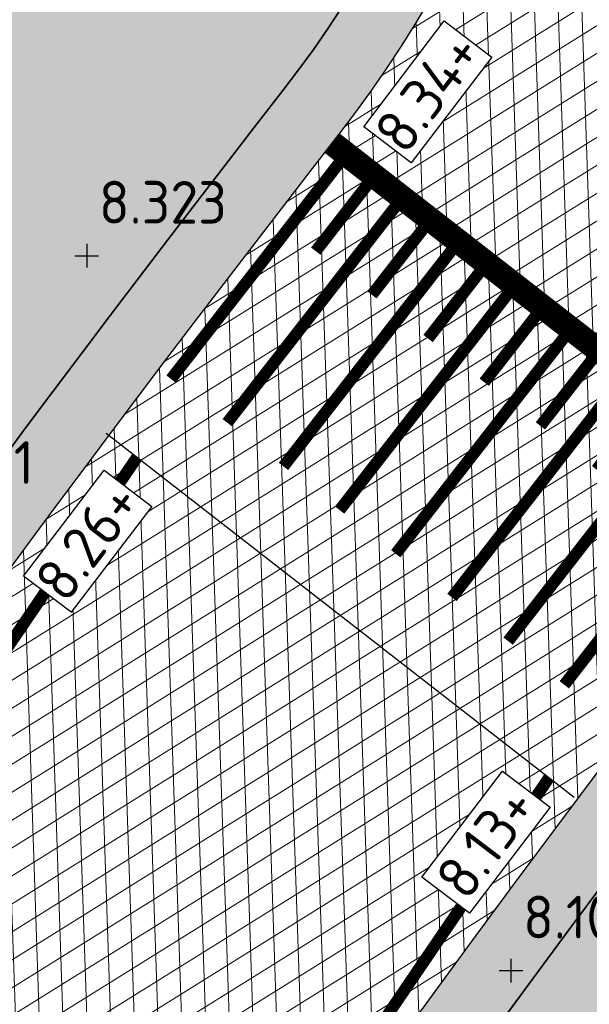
# Model space of a CAD drawing. Header units: metres. Extents: x 157685 to 160831, y 403691 to 406312.
# Tile 123 of 134: x 160138.87 to 160143.67, y 405761.86 to 405770.16. Entities that reach past the tile are written whole.
import ezdxf

# ---------------------------------------------------------------- set-up
doc = ezdxf.new("R2010")
doc.units = ezdxf.units.M
for name, pattern in [('DASHDOT2', [12.7, 6.35, -3.175, 0, -3.175]), ('VW-1-3_STREEP', [4, 1, -3]), ('VW-30-270_STREEP', [3, 0.3, -2.7])]:
    doc.linetypes.add(name, pattern=pattern)
for name, color, linetype, lineweight in [('B-WE-OG-HOOGTEPUNT-S', 7, 'Continuous', 25), ('B-WE-OG-HOOGTEPUNT-T18', 10, 'Continuous', 18), ('N-WE-GR-GRAS-A', 62, 'Continuous', 18), ('N-WE-GW-HOOGTE_AFWERKHOOGTE-T25', 7, 'Continuous', 25), ('N-WE-GW-TALUD-G', 106, 'Continuous', 35), ('N-WE-VH-GESLOTENVERHARDING_ASFALT-A-200', 253, 'Continuous', 18), ('N-WE-VH-HALFVERHARDING_GRASBETONSTEEN-A-200', 132, 'Continuous', 18), ('N-WE-VH-HALFVERHARDING_GRASBETONSTEEN-G', 7, 'Continuous', 35), ('N-WE-VH-KANTVERHARDING-G', 7, 'Continuous', 30), ('N-WE-VH-PLATEAU_TALUD-S', 7, 'Continuous', 25), ('N-WE-VH-VERHARDING_ASFALT-A', 252, 'Continuous', 18), ('N-WE-VW-MARKERING_LANGS_STREEP_13_010-G', 7, 'VW-1-3_STREEP', 13), ('N-WE-VW-MARKERING_LANGS_STREEP_30270_010-G', 7, 'VW-30-270_STREEP', 13), ('N-WE-VW-MARKERING_LANGS_STREEP_DOORGETROKKEN_010-G', 7, 'Continuous', 13), ('X-XX-AL-BLADVERWIJZING_AS-G', 7, 'DASHDOT2', 25)]:
    doc.layers.add(name, color=color, linetype=linetype, lineweight=lineweight)
doc.styles.add('NLCS-ISO', font='NLCS-ISO.TTF')
doc.styles.add('NLCS-ISO-M200-T18', font='NLCS-ISO.TTF', dxfattribs={"height": 0.36})
pattern_1 = [(0, (0, 0), (1, 1), [0.12, -0.8]), (45, (0.4, 0.2), (-0.1131370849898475, 1.866761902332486), [0.12, -0.8]), (29.99999999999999, (0.08, 0.12), (0.2274613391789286, 1.286025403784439), [0.12, -0.8]), (15, (0.32, 0.48), (0.3856270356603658, 0.7244941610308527), [0.12, -0.8]), (135, (0.16, 2), (-0.02828427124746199, -0.6505382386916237), [0.12, -0.8]), (150, (1.2, 0.4), (0.2156921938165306, -0.5864101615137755), [0.12, -0.8]), (165, (0.24, 0.04), (0.1434520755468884, -0.7010146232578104), [0.12, -0.8]), (85, (0.4, 0.4), (-0.872677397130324, 1.040016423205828), [0.12, -0.8]), (99.99999999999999, (0, 0), (-1.112117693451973, 0.7787131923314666), [0.12, -0.7999999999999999])]
pattern_2 = [(45, (0, 0), (-0.1979898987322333, 0.1979898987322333), [0.14, -0.14]), (135, (0, 0), (-0.1979898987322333, -0.1979898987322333), [0.14, -0.14]), (45, (-0.098994, 0.098994), (-0.1979898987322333, 0.1979898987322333), [0.14, -0.14]), (135, (0.098994, 0.098994), (-0.1979898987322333, -0.1979898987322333), [0.14, -0.14])]

# ---------------------------------------------------------------- blocks, each defined once
blk = doc.blocks.new('*U73')
for points, const_width in [([(-0.06141482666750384, -0.07891906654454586), (-4.007368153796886, 2.991822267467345)], 0.1999999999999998), ([(-5.362739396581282, 1.005460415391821), (-3.889000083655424, 2.899686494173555)], 0.09999999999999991), ([(-4.143510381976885, 2.084006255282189), (-3.652263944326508, 2.71541494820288)], 0.09999999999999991), ([(-4.889224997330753, 0.6369714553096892), (-3.415485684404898, 2.531197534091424)], 0.09999999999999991), ([(-3.669995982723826, 1.715517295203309), (-3.178749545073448, 2.346925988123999)], 0.09999999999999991), ([(-4.415710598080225, 0.2684824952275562), (-2.941971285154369, 2.16270857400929)], 0.09999999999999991), ([(-3.196481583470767, 1.347028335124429), (-2.70523514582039, 1.978437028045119)], 0.09999999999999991), ([(-3.942196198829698, -0.1000064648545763), (-2.468456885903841, 1.794219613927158)], 0.09999999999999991), ([(-2.722967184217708, 0.9785393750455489), (-2.23172074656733, 1.609948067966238)], 0.09999999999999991), ([(-3.46868179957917, -0.4684954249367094), (-1.994942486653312, 1.425730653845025)], 0.09999999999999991), ([(-2.24945278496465, 0.6100504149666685), (-1.758206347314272, 1.241459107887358)], 0.09999999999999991), ([(-2.995167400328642, -0.8369843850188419), (-1.521428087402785, 1.057241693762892)], 0.09999999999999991), ([(-1.77593838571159, 0.2415614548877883), (-1.284691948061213, 0.8729701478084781)], 0.09999999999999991), ([(-2.521653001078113, -1.205473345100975), (-1.047913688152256, 0.6887527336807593)], 0.09999999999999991), ([(-1.302423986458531, -0.1269275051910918), (-0.8111775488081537, 0.5044811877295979)], 0.09999999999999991), ([(-2.048138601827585, -1.573962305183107), (-0.5743992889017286, 0.3202637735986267)], 0.09999999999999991), ([(-0.8289095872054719, -0.495416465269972), (-0.3376631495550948, 0.1359922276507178)], 0.09999999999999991), ([(-1.574624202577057, -1.94245126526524), (-0.1008848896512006, -0.04822518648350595)], 0.09999999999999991)]:
    blk.add_lwpolyline(points, dxfattribs=dict(const_width=const_width))
for points in [[(0, 0), (-3.945953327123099, 3.070741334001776)], [(-1.965064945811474, -2.5255876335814), (-5.911141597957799, 0.5451627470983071)]]:
    blk.add_lwpolyline(points)
blk = doc.blocks.new('SOG-HOOGTEPUNT-SO')
for p, q in [((0, 0.5), (0, -0.5)), ((-0.5, 0), (0.5, 0))]:
    blk.add_line(p, q)

msp = doc.modelspace()

# ---------------------------------------------------------------- hatches: boundary and pattern name
at = {"layer": 'N-WE-GR-GRAS-A'}
h = msp.add_hatch(dxfattribs=at)
h.set_pattern_fill('AGR-GRAS_01-SO', color=256, scale=0.04, pattern_type=2)
h.set_pattern_definition(pattern_1)
edge = h.paths.add_edge_path()
edge.add_line((160189.2016612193, 405785.9665275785), (160195.7319305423, 405790.3957649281))
edge.add_line((160195.7319305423, 405790.3957649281), (160200.9068770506, 405793.7331228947))
edge.add_line((160200.9068770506, 405793.7331228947), (160206.6207372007, 405797.393998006))
edge.add_line((160206.6207372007, 405797.393998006), (160212.5058224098, 405801.1645771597))
edge.add_line((160212.5058224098, 405801.1645771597), (160215.4403023, 405803.0447009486))
edge.add_line((160215.4403023, 405803.0447009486), (160223.1651131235, 405807.0115723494))
edge.add_line((160223.1651131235, 405807.0115723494), (160238.3130194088, 405814.7903772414))
edge.add_line((160238.3130194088, 405814.7903772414), (160245.2264429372, 405818.34058225))
edge.add_line((160245.2264429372, 405818.34058225), (160257.1596195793, 405824.4685481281))
edge.add_line((160257.1596195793, 405824.4685481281), (160282.4383802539, 405837.4852323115))
edge.add_line((160282.4383802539, 405837.4852323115), (160304.8, 405848.933))
edge.add_line((160304.8, 405848.933), (160306.8243412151, 405848.7687974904))
edge.add_line((160306.8243412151, 405848.7687974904), (160309.1690326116, 405848.5786100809))
edge.add_line((160309.1690326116, 405848.5786100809), (160310.0561645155, 405848.468232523))
edge.add_line((160310.0561645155, 405848.468232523), (160312.0402309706, 405848.0812195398))
edge.add_line((160312.0402309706, 405848.0812195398), (160314.3400796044, 405847.9346214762))
edge.add_line((160314.3400796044, 405847.9346214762), (160315.6564235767, 405848.0307936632))
edge.add_arc((160315.6564235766, 405857.0875209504), 9.056727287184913, 270.0000000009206, 289.9784151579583)
edge.add_line((160318.7508003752, 405848.5758148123), (160320.5288332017, 405849.0246637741))
edge.add_line((160320.5288332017, 405849.0246637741), (160323.1988583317, 405850.2487318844))
edge.add_line((160323.1988583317, 405850.2487318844), (160325.3440083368, 405851.7011014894))
edge.add_line((160325.3440083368, 405851.7011014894), (160319.7357826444, 405862.032976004))
edge.add_line((160319.7357826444, 405862.032976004), (160319.1649081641, 405863.1942099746))
edge.add_arc((160314.9036312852, 405869.9648465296), 7.999999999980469, 237.4991886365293, 302.1853307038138, ccw=False)
edge.add_line((160310.6051388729, 405863.2177758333), (160309.4287269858, 405863.9672562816))
edge.add_arc((160306.7421692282, 405859.7503370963), 5.000000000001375, 57.49918863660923, 119.8311523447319)
edge.add_line((160304.2549407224, 405864.0878126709), (160215.6735669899, 405813.2928020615))
edge.add_arc((160320.1371642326, 405631.1188279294), 209.9999999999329, 119.8311523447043, 154.5916889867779)
edge.add_line((160130.449820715, 405721.2227219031), (160122.5481375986, 405704.5880437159))
edge.add_arc((160167.7117908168, 405683.134735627), 49.99999999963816, 154.5916889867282, 158.7403213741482)
edge.add_line((160121.11445924, 405701.2645092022), (160051.2651127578, 405521.7369963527))
edge.add_line((160051.2651127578, 405521.7369963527), (160054.0609526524, 405520.6492099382))
edge.add_line((160054.0609526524, 405520.6492099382), (160054.2946666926, 405521.4391487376))
edge.add_line((160054.2946666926, 405521.4391487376), (160053.061, 405521.931))
edge.add_line((160053.061, 405521.931), (160054.0186409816, 405524.6028530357))
edge.add_line((160054.0186409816, 405524.6028530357), (160055.3093249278, 405528.2039080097))
edge.add_line((160055.3093249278, 405528.2039080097), (160058.581, 405537.332))
edge.add_line((160058.581, 405537.332), (160062.4256195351, 405547.9469237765))
edge.add_line((160062.4256195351, 405547.9469237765), (160065.5920910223, 405555.7356309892))
edge.add_line((160065.5920910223, 405555.7356309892), (160069.5244636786, 405565.547518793))
edge.add_line((160069.5244636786, 405565.547518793), (160074.8122877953, 405578.8021748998))
edge.add_line((160074.8122877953, 405578.8021748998), (160078.1301706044, 405587.5146146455))
edge.add_line((160078.1301706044, 405587.5146146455), (160080.546985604, 405593.8609373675))
edge.add_line((160080.546985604, 405593.8609373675), (160084.7405148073, 405604.8727399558))
edge.add_line((160084.7405148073, 405604.8727399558), (160087.3201539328, 405611.6466231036))
edge.add_line((160087.3201539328, 405611.6466231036), (160089.1540419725, 405616.3956104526))
edge.add_line((160089.1540419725, 405616.3956104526), (160093.7195878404, 405628.0182683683))
edge.add_line((160093.7195878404, 405628.0182683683), (160097.485, 405637.604))
edge.add_line((160097.485, 405637.604), (160098.671, 405639.731))
edge.add_line((160098.671, 405639.731), (160099.902, 405640.851))
edge.add_line((160099.902, 405640.851), (160101.342, 405642.678))
edge.add_line((160101.342, 405642.678), (160102.236, 405644.762))
edge.add_line((160102.236, 405644.762), (160101.805, 405646.021))
edge.add_line((160101.805, 405646.021), (160100.978, 405647.32))
edge.add_line((160100.978, 405647.32), (160104.8939144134, 405656.7246073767))
edge.add_line((160104.8939144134, 405656.7246073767), (160110.4317723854, 405670.1700749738))
edge.add_line((160110.4317723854, 405670.1700749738), (160113.3395261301, 405677.5420055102))
edge.add_line((160113.3395261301, 405677.5420055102), (160118.268, 405690.037))
edge.add_line((160118.268, 405690.037), (160121.1384509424, 405697.1852478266))
edge.add_line((160121.1384509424, 405697.1852478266), (160125.588740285, 405706.4874628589))
edge.add_line((160125.588740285, 405706.4874628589), (160128.7233612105, 405713.1063832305))
edge.add_line((160128.7233612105, 405713.1063832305), (160129.8234757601, 405714.750360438))
edge.add_line((160129.8234757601, 405714.750360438), (160130.9710686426, 405715.7568725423))
edge.add_line((160130.9710686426, 405715.7568725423), (160132.656, 405716.604))
edge.add_line((160132.656, 405716.604), (160137.5482643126, 405732.8158958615))
edge.add_line((160137.5482643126, 405732.8158958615), (160143.5031823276, 405739.3030351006))
edge.add_line((160143.5031823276, 405739.3030351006), (160146.913493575, 405743.3973337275))
edge.add_line((160146.913493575, 405743.3973337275), (160150.7184816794, 405747.8804806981))
edge.add_line((160150.7184816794, 405747.8804806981), (160157.208, 405755.3215))
edge.add_line((160157.208, 405755.3215), (160160.5246288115, 405759.1244169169))
edge.add_line((160160.5246288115, 405759.1244169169), (160165.273, 405764.569))
edge.add_line((160165.273, 405764.569), (160168.8373467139, 405768.3733079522))
edge.add_line((160168.8373467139, 405768.3733079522), (160172.9092487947, 405772.3795900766))
edge.add_line((160172.9092487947, 405772.3795900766), (160177.2963565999, 405776.374836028))
edge.add_line((160177.2963565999, 405776.374836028), (160183.4665665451, 405781.5655980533))
edge.add_line((160183.4665665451, 405781.5655980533), (160189.2016612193, 405785.9665275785))
h = msp.add_hatch(dxfattribs=at)
h.set_pattern_fill('AGR-GRAS_01-SO', color=256, scale=0.04, pattern_type=2)
h.set_pattern_definition(pattern_1)
edge = h.paths.add_edge_path()
edge.add_line((160117.917207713, 405710.1458451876), (160116.8920664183, 405710.5447002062))
edge.add_line((160116.8920664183, 405710.5447002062), (160110.6998789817, 405694.6294760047))
edge.add_line((160110.6998789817, 405694.6294760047), (160111.7250202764, 405694.2306209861))
edge.add_line((160111.7250202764, 405694.2306209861), (160111.271775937, 405693.0656876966))
edge.add_line((160111.271775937, 405693.0656876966), (160110.2466346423, 405693.4645427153))
edge.add_line((160110.2466346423, 405693.4645427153), (160044.824497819, 405525.3158899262))
edge.add_line((160044.824497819, 405525.3158899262), (160045.3938489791, 405524.0213478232))
edge.add_line((160045.3938489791, 405524.0213478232), (160048.0032995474, 405523.006080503))
edge.add_line((160048.0032995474, 405523.006080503), (160117.8526460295, 405702.5335933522))
edge.add_arc((160167.7117908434, 405683.1347356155), 53.50000002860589, 154.5916889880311, 158.7403213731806, ccw=False)
edge.add_line((160119.3866818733, 405706.0897752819), (160125.8537495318, 405719.7042910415))
edge.add_line((160125.8537495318, 405719.7042910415), (160122.0998169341, 405721.1718201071))
edge.add_line((160122.0998169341, 405721.1718201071), (160120.8054824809, 405720.6030026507))
edge.add_line((160120.8054824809, 405720.6030026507), (160117.3453107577, 405711.7096334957))
edge.add_line((160117.3453107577, 405711.7096334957), (160118.3704520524, 405711.3107784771))
edge.add_line((160118.3704520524, 405711.3107784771), (160117.917207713, 405710.1458451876))
edge = h.paths.add_edge_path()
edge.add_line((160123.3449985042, 405726.9901839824), (160123.7582142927, 405727.9711744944))
edge.add_arc((160279.666353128, 405661.7215537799), 169.3999999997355, 156.9780373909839, 157.3380702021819)
edge = h.paths.add_edge_path()
edge.add_line((160133.0505582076, 405746.5753614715), (160133.6348198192, 405747.5769629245))
edge.add_arc((160279.6663531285, 405661.7215537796), 169.4000000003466, 149.5477176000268, 149.9399119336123)
h.paths.add_polyline_path([(160142.62080813, 405759.4119409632), (160141.7224501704, 405760.0467267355), (160141.0011027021, 405759.0258654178), (160141.8994606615, 405758.3910796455)])
h.paths.add_polyline_path([(160154.6598407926, 405774.4081354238), (160153.8394616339, 405775.1409232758), (160153.0067481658, 405774.2086742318), (160153.8271273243, 405773.4758863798)])
edge = h.paths.add_edge_path()
edge.add_arc((160279.6663531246, 405661.7215537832), 169.3999999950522, 132.346206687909, 137.9687500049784)
edge.add_arc((160279.6663531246, 405661.7215537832), 169.3999999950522, 137.9687500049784, 149.5477175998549)
edge.add_line((160133.6348198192, 405747.5769629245), (160134.5849790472, 405747.0227089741))
edge.add_line((160134.5849790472, 405747.0227089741), (160133.9551450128, 405745.9429825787))
edge.add_line((160133.9551450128, 405745.9429825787), (160133.0052740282, 405746.4970683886))
edge.add_arc((160279.6663531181, 405661.7215537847), 169.3999999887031, 149.9705032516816, 156.9780373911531)
edge.add_line((160123.7582142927, 405727.9711744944), (160124.7719514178, 405727.5441650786))
edge.add_line((160124.7719514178, 405727.5441650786), (160124.2867134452, 405726.3921910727))
edge.add_line((160124.2867134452, 405726.3921910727), (160123.2736071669, 405726.8189347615))
edge.add_arc((160279.6663550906, 405661.7215529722), 169.4000021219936, 157.4008230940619, 157.6331887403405)
edge.add_line((160123.0108886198, 405726.1841432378), (160123.5644701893, 405724.8940330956))
edge.add_line((160123.5644701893, 405724.8940330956), (160127.5752955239, 405723.3260766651))
edge.add_arc((160320.1371642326, 405631.1188279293), 213.5000000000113, 134.774034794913, 154.412812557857, ccw=False)
edge.add_line((160169.7664293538, 405782.6803404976), (160165.5570263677, 405786.9230775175))
h = msp.add_hatch(dxfattribs=at)
h.set_pattern_fill('AGR-GRAS_01-SO', color=256, scale=0.04, pattern_type=2)
h.set_pattern_definition(pattern_1)
h.paths.add_polyline_path([(159817.8796577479, 405032.3615227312, -0.4244536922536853), (159807.6438550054, 405029.4353138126), (159804.9141757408, 405031.0140775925), (159806.698841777, 405031.3737125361), (159807.04, 405031.16), (159809.611, 405030.341), (159812.223, 405030.001), (159814.279, 405030.385), (159814.444, 405031.62), (159813.956, 405032.225), (159812.2396506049, 405033.242021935), (159814.061361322, 405034.8103542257), (159814.820717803, 405034.4740069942), (159815.4994739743, 405034.4123150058), (159816.4167998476, 405034.6580784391), (159816.9569999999, 405035.0349999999), (159820.3059377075, 405041.4946262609), (159822.354460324, 405045.432314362), (159826.6084500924, 405053.2936794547), (159829.7245208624, 405059.052172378), (159832.6918773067, 405064.5358415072), (159835.7447925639, 405070.2193987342), (159838.9744319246, 405076.357307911), (159841.6731033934, 405081.4861159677), (159844.7820544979, 405087.3946578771), (159847.8561333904, 405093.236925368), (159850.9675923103, 405099.3492203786), (159854.691755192, 405106.6695736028), (159860.2108525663, 405117.423530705), (159863.4243890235, 405123.3615823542), (159868.7449137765, 405133.192978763), (159871.6940751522, 405138.642511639), (159873.819, 405142.569), (159873.564, 405143.583), (159872.949, 405144.16), (159873.919, 405145.714), (159874.7056259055, 405145.5456317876), (159875.890950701, 405145.9547218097), (159876.2720000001, 405146.3540000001), (159878.9147885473, 405151.370059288), (159881.6262659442, 405156.5466831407), (159887.3003615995, 405167.3793970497), (159892.3483595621, 405177.0167949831), (159893.538, 405179.288), (159894.727, 405181.558), (159894.969, 405183.164), (159894.4128649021, 405184.0045896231), (159892.825, 405184.615), (159896.102, 405188.599), (159896.9029999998, 405188.438), (159898.181, 405188.684), (159899.684, 405190.033), (159902.6926736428, 405195.8713152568), (159907.5866702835, 405205.3680897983), (159913.3084460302, 405216.4711653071), (159918.3450532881, 405227.099399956), (159923.3978129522, 405237.8616172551), (159925.995516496, 405243.3946431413), (159929.861, 405251.628), (159929.911, 405253.028), (159929.35, 405253.63), (159928.363, 405254.141), (159928.977, 405259.516), (159929.897, 405259.351), (159931.062, 405259.363), (159932.331, 405262.333), (159931.733, 405263.36), (159931.174, 405263.618), (159932.61, 405267.191), (159933.738, 405266.939), (159934.813, 405267.403), (159935.788, 405268.797), (159941.1987197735, 405282.5879445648), (159944.9254816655, 405292.0867855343), (159949.2255724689, 405303.0469380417), (159953.271, 405313.358), (159953.284, 405314.495), (159952.883, 405315.118), (159952.236, 405315.511), (159951.529, 405315.708), (159958.367, 405330.954), (159959.877, 405331.032), (159960.96, 405331.735), (159963.5452468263, 405338.7491122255), (159973.5640148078, 405364.9600869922), (159984.162, 405391.33), (159983.822, 405392.929), (159983.104, 405393.589), (159982.386, 405393.853), (159984.688, 405397.951), (159985.985, 405397.984), (159987.076, 405398.897), (159989.441, 405405.903), (159988.08, 405407.062), (159988.527, 405412.178), (159989.913, 405411.732), (159991.291, 405411.789), (159992.095, 405412.104), (159998.5395093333, 405429.2600094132), (160007.1440218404, 405452.1679849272), (160009.451, 405458.31), (160009.626, 405460.261), (160009.534, 405460.661), (160008.794, 405461.402), (160009.8954955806, 405467.6054778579), (160011.385, 405467.341), (160013.662, 405468.133), (160014.677, 405469.155), (160026.9453321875, 405500.9300206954), (160034.7315372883, 405521.1565030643), (160042.3070101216, 405541.7245019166), (160047.868, 405557.494), (160047.613, 405559.249), (160046.719, 405560.154), (160045.615, 405560.352), (160047.615, 405564.794), (160048.822, 405564.245), (160050.393, 405564.15), (160050.929, 405564.7125), (160051.128, 405565.102), (160051.131, 405565.949), (160048.346, 405567.585), (160050.1055, 405571.699), (160050.699, 405570.911), (160051.669, 405570.665), (160053.018, 405570.643), (160053.937, 405571.219), (160058.5456374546, 405583.3248661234), (160064.6810399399, 405599.4412045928), (160069.547, 405612.223), (160069.547, 405613.704), (160068.895, 405614.706), (160068.1765210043, 405615.0935586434), (160070.5442836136, 405619.4830561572), (160072.047, 405619.276), (160073.333, 405619.76), (160078.7473752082, 405633.9478085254), (160089.138878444, 405660.9656097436), (160104.332, 405700.743), (160104.711, 405703.242), (160102.967, 405704.018), (160104.9126580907, 405706.7553753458), (160106.026, 405706.74), (160107.223, 405707.65), (160113.4380612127, 405722.7273025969), (160116.4352043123, 405730.3910378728), (160119.5624009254, 405738.6670014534), (160120.942, 405742.345), (160122.7570846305, 405748.868433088), (160125.062, 405762.2635), (160125.7830441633, 405769.6398440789), (160126.167433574, 405777.2421988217), (160126.2277432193, 405782.3110332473), (160136.3575773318, 405786.1409829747), (160140.471531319, 405781.8232589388, -0.3714281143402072), (160141.0844722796, 405769.5659894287, 0.07269134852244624), (160116.0165246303, 405725.3933185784), (160115.4468538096, 405723.9291447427), (159939.5895977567, 405271.9390061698, -0.02962782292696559), (159902.6989021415, 405191.5621666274)])
at = {"layer": 'N-WE-VH-GESLOTENVERHARDING_ASFALT-A-200', "true_color": 0xcf7363}
h = msp.add_hatch(dxfattribs=at)
h.set_pattern_fill('AVH-ASFALT-SO', color=23, scale=0.2, pattern_type=2)
h.set_pattern_definition([(31.64993266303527, (159085.9115677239, 404918.0168982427), (-0.1049455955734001, 0.1702539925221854), []), (91.64993266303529, (159085.9115677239, 404918.0168982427), (-0.1999170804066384, -0.00575855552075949), [])])
edge = h.paths.add_edge_path()
edge.add_line((160304.2549407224, 405864.0878126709), (160302.5988468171, 405867.1406570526))
edge.add_arc((160350.2821344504, 405779.2412593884), 100.0000001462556, 118.4787556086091, 119.8311523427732)
edge.add_line((160300.537564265, 405865.9907710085), (160213.9325070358, 405816.3290349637))
edge.add_arc((160320.1371642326, 405631.1188279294), 213.4999999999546, 119.8311523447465, 154.5916889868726)
edge.add_line((160127.2883649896, 405722.724453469), (160119.3866818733, 405706.0897752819))
edge.add_arc((160167.7117908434, 405683.1347356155), 53.50000002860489, 154.5916889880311, 158.7403213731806)
edge.add_line((160117.8526460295, 405702.5335933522), (159992.7713508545, 405381.0483546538))
edge.add_line((159992.7713508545, 405381.0483546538), (159995.4326285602, 405378.2357679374))
edge.add_line((159995.4326285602, 405378.2357679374), (160121.11445924, 405701.2645092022))
edge.add_arc((160167.7117908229, 405683.1347356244), 50.00000000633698, 154.5916889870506, 158.7403213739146, ccw=False)
edge.add_line((160122.5481375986, 405704.5880437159), (160130.449820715, 405721.2227219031))
edge.add_arc((160320.137164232, 405631.1188279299), 209.9999999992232, 119.83115234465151, 154.5916889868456, ccw=False)
edge.add_line((160215.6735669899, 405813.2928020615), (160304.2549407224, 405864.0878126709))
at = {"layer": 'N-WE-VH-HALFVERHARDING_GRASBETONSTEEN-A-200'}
h = msp.add_hatch(dxfattribs=at)
h.set_pattern_fill('AVH-GRASBETONSTEEN_02-SO', color=256, scale=0.2, pattern_type=2)
h.set_pattern_definition(pattern_2)
h.paths.add_polyline_path([(160165.5570263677, 405786.9230775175), (160165.1528611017, 405787.3665303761, 0.1156779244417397), (160121.2354257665, 405723.362783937), (160120.8914682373, 405722.4787407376), (160088.3424119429, 405638.8208195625), (160088.7931073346, 405638.3244649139), (160121.1790570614, 405721.5631679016), (160121.7945937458, 405723.1452266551, -0.1156779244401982)])
h = msp.add_hatch(dxfattribs=at)
h.set_pattern_fill('AVH-GRASBETONSTEEN_02-SO', color=256, scale=0.2, pattern_type=2)
h.set_pattern_definition(pattern_2)
h.paths.add_polyline_path([(160141.5579866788, 405769.1975004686, 0.3714281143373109), (160140.9059218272, 405782.2371488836), (160136.7919623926, 405786.5548786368), (160136.3575773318, 405786.1409829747), (160140.471531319, 405781.8232589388, -0.3714281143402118), (160141.0844722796, 405769.5659894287, 0.07269134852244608), (160116.0165246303, 405725.3933185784), (160115.4468538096, 405723.9291447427), (160084.1359216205, 405643.4534629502), (160084.5866170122, 405642.9571083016), (160116.0015831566, 405723.7001792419), (160116.5756926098, 405725.175761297, -0.07269134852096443)])
at = {"layer": 'N-WE-VH-VERHARDING_ASFALT-A'}
h = msp.add_hatch(dxfattribs=at)
h.set_pattern_fill('AVH-ASFALT', color=256, scale=0.2, angle=90, pattern_type=2)
h.set_pattern_definition([(211.952110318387, (159814.9835248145, 405013.7400397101), (0.1058420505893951, -0.1696981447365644), []), (271.952110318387, (159814.9835248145, 405013.7400397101), (0.1998839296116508, 0.006812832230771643), [])])
edge = h.paths.add_edge_path()
edge.add_line((160165.1528611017, 405787.3665303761), (160165.9002082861, 405788.0282740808))
edge.add_line((160165.9002082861, 405788.0282740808), (160161.5934018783, 405792.6861824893))
edge.add_line((160161.5934018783, 405792.6861824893), (160156.2317471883, 405787.8106998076))
edge.add_arc((160149.5114512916, 405795.2159427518), 10.00000000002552, 227.6087324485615, 312.22390342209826, ccw=False)
edge.add_line((160142.7695529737, 405787.8303617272), (160140.4003586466, 405789.9930713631))
edge.add_line((160140.4003586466, 405789.9930713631), (160139.0346420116, 405791.4542994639))
edge.add_line((160139.0346420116, 405791.4542994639), (160135.4114875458, 405788.0021356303))
edge.add_line((160135.4114875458, 405788.0021356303), (160136.7919171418, 405786.554926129))
edge.add_line((160136.7919171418, 405786.554926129), (160140.9059218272, 405782.2371488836))
edge.add_arc((160133.6660800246, 405775.3389831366), 9.999999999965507, -37.89005787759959, 43.615590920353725, ccw=False)
edge.add_line((160141.5579866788, 405769.1975004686), (160145.503940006, 405766.1267591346))
edge.add_arc((160279.6663531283, 405661.7215537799), 169.9999999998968, 132.346206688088, 142.1099421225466, ccw=False)
h = msp.add_hatch(dxfattribs=at)
h.set_pattern_fill('AVH-ASFALT', color=256, scale=0.2, angle=90, pattern_type=2)
h.set_pattern_definition([(211.952110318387, (160401.9374069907, 405586.9289014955), (0.1058420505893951, -0.1696981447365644), []), (271.952110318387, (160401.9374069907, 405586.9289014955), (0.1998839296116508, 0.006812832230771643), [])])
h.paths.add_polyline_path([(160120.8914682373, 405722.4787407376), (160121.2354257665, 405723.362783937, -0.07269134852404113), (160145.503940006, 405766.1267591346), (160141.5579866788, 405769.1975004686, 0.07269134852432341), (160116.5756926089, 405725.1757612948), (160116.0015831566, 405723.7001792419), (159940.1487657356, 405271.721448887, -0.02962782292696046), (159903.2284350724, 405191.2800409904), (159818.4091906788, 405032.0793970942), (159822.821965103, 405029.7283501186), (159907.6412094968, 405188.9289940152, 0.02962782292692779), (159944.8084988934, 405269.9084715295)])

# ---------------------------------------------------------------- linework, layer by layer
at = {"layer": 'N-WE-GW-TALUD-G'}
for points in [[(160132.7432932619, 405735.492134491, -0.1363261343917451), (160213.435061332, 405817.196530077), (160300.040118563, 405866.8582661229, -0.01138945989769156), (160304.0823325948, 405869.0553915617), (160311.9962938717, 405873.1262814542)], [(160319.697567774, 405862.3478804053, -0.2899882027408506), (160310.0678273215, 405862.3743919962), (160308.8914154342, 405863.1238724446, 0.2788850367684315), (160304.7523864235, 405863.2203175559), (160216.1710126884, 405812.4253069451, 0.1363261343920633), (160137.5482643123, 405732.815895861, 0.1363261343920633)], [(160166.1181203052, 405786.1206587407, 0.07501634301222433), (160134.2997189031, 405746.7339157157)]]:
    msp.add_lwpolyline(points, format="xyb", dxfattribs=at)
at = {"layer": 'N-WE-VH-HALFVERHARDING_GRASBETONSTEEN-G'}
for points in [[(160121.1790570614, 405721.5631679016), (160121.7945937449, 405723.1452266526, -0.1156779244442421), (160165.5570263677, 405786.9230775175, -0.1156779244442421)], [(160115.4468538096, 405723.9291447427), (160116.0165246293, 405725.3933185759, -0.07269134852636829), (160141.0844722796, 405769.5659894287, 0.3714281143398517), (160140.471531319, 405781.8232589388), (160136.3575773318, 405786.1409829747)]]:
    msp.add_lwpolyline(points, format="xyb", dxfattribs=at)
at = {"layer": 'N-WE-VH-KANTVERHARDING-G'}
for points in [[(159822.5813815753, 405020.4736371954), (159825.772265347, 405026.1606495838, 0.005446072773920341), (159830.9980978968, 405035.7169287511), (159911.5244509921, 405186.8600726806, 0.0296278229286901), (159948.9090640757, 405268.313051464), (160117.8526460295, 405702.5335933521, -0.01810380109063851), (160119.3866818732, 405706.0897752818), (160127.2883649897, 405722.7244534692, -0.1528452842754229), (160213.9325070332, 405816.3290349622), (160300.5375642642, 405865.990771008, -0.01138945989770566), (160304.5397563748, 405868.1661427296), (160313.3439731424, 405872.6949742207)], [(160319.1649081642, 405863.1942099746, -0.2899882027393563), (160310.605138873, 405863.2177758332), (160309.4287269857, 405863.9672562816, 0.2788850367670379), (160304.2549407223, 405864.0878126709), (160215.6735669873, 405813.29280206, 0.1528452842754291), (160130.449820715, 405721.222721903), (160122.5481375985, 405704.5880437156, 0.01810380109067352), (160121.1144592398, 405701.2645092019), (159952.1708772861, 405267.0439673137, -0.004513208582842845), (159947.0782254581, 405254.2964949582)], [(160116.0015831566, 405723.7001792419), (160116.5756926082, 405725.175761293, -0.07269134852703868), (160141.5579866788, 405769.1975004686, 0.3714281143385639), (160140.9059218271, 405782.2371488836), (160135.4122839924, 405788.0028944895)], [(160120.8914682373, 405722.4787407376), (160121.2354257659, 405723.3627839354, -0.1156779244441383), (160165.1528611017, 405787.3665303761, -0.1156779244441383)]]:
    msp.add_lwpolyline(points, format="xyb", dxfattribs=at)
msp.add_lwpolyline([(160141.5579866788, 405769.1975004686), (160145.503940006, 405766.1267591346)], dxfattribs=at)
at = {"layer": 'N-WE-VW-MARKERING_LANGS_STREEP_13_010-G', "const_width": 0.1, "flags": 128}
for points in [[(159820.1786345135, 405034.762523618), (159903.4932015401, 405191.138978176, 0.02962782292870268), (159940.4283497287, 405271.6126702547), (160116.2811671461, 405723.5914006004), (160116.8552765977, 405725.0669826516, -0.06808900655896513), (160139.8525552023, 405766.4697848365, -0.06808900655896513)], [(159824.0619043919, 405032.6936555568), (159907.3764430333, 405189.0700568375, 0.02962782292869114), (159944.5289149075, 405270.01725018), (160120.6118842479, 405722.587519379), (160120.9558417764, 405723.4715625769, -0.06797021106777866), (160143.3256280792, 405763.7671156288, -0.06797021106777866)]]:
    msp.add_lwpolyline(points, format="xyb", dxfattribs=at)
at = {"layer": 'N-WE-VW-MARKERING_LANGS_STREEP_30270_010-G', "const_width": 0.1, "flags": 128}
msp.add_lwpolyline([(159796.229237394, 404966.2787997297), (159796.839939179, 404967.0216117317, 0.105558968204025), (159801.0159750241, 404975.0870450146), (159801.2632303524, 404975.9894837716, -0.05550154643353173), (159803.0412223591, 404980.4629022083), (159817.1642567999, 405006.9918533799, -0.005527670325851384), (159822.485358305, 405016.7261204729), (159827.2984459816, 405025.3043361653, 0.005446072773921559), (159832.5425689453, 405034.8940623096), (159913.0689220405, 405186.0372062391, 0.0296278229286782), (159950.5399706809, 405267.6785093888), (160119.4835526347, 405701.899051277, -0.01810380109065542), (160120.9674097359, 405705.3389094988), (160128.8690928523, 405721.9735876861, -0.152845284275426), (160214.8030370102, 405814.8109185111), (160301.4080942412, 405864.4726545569, -0.01138945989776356), (160305.3402479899, 405866.6099572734), (160314.0858624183, 405871.4071811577)], format="xyb", dxfattribs=at)
at = {"layer": 'N-WE-VW-MARKERING_LANGS_STREEP_DOORGETROKKEN_010-G', "const_width": 0.1, "flags": 128}
for points in [[(159822.7121970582, 405020.4002389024), (159825.90308083, 405026.0872512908, 0.005446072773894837), (159831.1304811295, 405035.6463973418), (159911.6568342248, 405186.7895412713, 0.02962782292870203), (159949.0488560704, 405268.2586621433), (160117.9924380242, 405702.4792040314, -0.01810380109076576), (160119.5221728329, 405706.0254153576), (160127.4238559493, 405722.6600935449, -0.1528452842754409), (160214.0071238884, 405816.1989106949), (160300.6121811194, 405865.8606467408, -0.006251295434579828), (160302.7933878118, 405867.0754296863, -0.006251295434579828)], [(160304.1803238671, 405864.2179369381), (160215.5989501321, 405813.4229263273, 0.1528452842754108), (160130.3143297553, 405721.2870818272), (160122.4126466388, 405704.6524036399, 0.01810380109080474), (160120.9746672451, 405701.3188985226), (159952.0310852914, 405267.0983566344, -0.004513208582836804), (159946.9394380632, 405254.353398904)]]:
    msp.add_lwpolyline(points, format="xyb", dxfattribs=at)
at = {"layer": 'X-XX-AL-BLADVERWIJZING_AS-G', "ltscale": 0.4, "extrusion": (-0.0007010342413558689, -0.001062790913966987, 0.9999991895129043), "elevation": -543.5821452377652}
msp.add_lwpolyline([(160203.4087793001, 405761.5254501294), (160128.2017445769, 405896.7747584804)], dxfattribs=at)

# ---------------------------------------------------------------- block references
at = {"layer": 'B-WE-OG-HOOGTEPUNT-S', "xscale": 0.2, "yscale": 0.2, "zscale": 0.2}
for p in [(160139.4299316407, 405768.1721191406, 8.323395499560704), (160143.0059232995, 405762.1426744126, 8.10849187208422)]:
    msp.add_blockref('SOG-HOOGTEPUNT-SO', p, dxfattribs=at)
at = {"layer": 'N-WE-VH-PLATEAU_TALUD-S'}
msp.add_blockref('*U73', (160145.503940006, 405766.1267591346), dxfattribs=at)

# ---------------------------------------------------------------- texts
at = {"layer": 'B-WE-OG-HOOGTEPUNT-T18', "style": 'NLCS-ISO'}
for s, p in [('8.323', (160139.5322497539, 405768.4439637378, 8.323395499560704)), ('8.201', (160137.98388867, 405766.249742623, 8.201223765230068)), ('8.108', (160143.1082414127, 405762.4145190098, 8.10849187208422))]:
    msp.add_text(s, height=0.3599999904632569, rotation=359.8908317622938, dxfattribs=at).set_placement(p)

# ---------------------------------------------------------------- next in the draw order: texts
at = {"layer": 'N-WE-GW-HOOGTE_AFWERKHOOGTE-T25', "char_height": 0.3599999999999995, "width": 0.9778270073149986, "attachment_point": 5, "rotation": 52.784441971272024, "style": 'NLCS-ISO-M200-T18', "bg_fill": 19, "box_fill_scale": 1.2, "bg_fill_color": 256, "bg_fill_transparency": 0}
for s, insert in [('8.34+', (160142.3047079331, 405769.55350223)), ('8.26+', (160139.4378272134, 405765.7639725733)), ('8.13+', (160142.7956156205, 405763.2260443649))]:
    msp.add_mtext(s, dxfattribs=dict(at, insert=insert))

doc.saveas('drawing.dxf')
